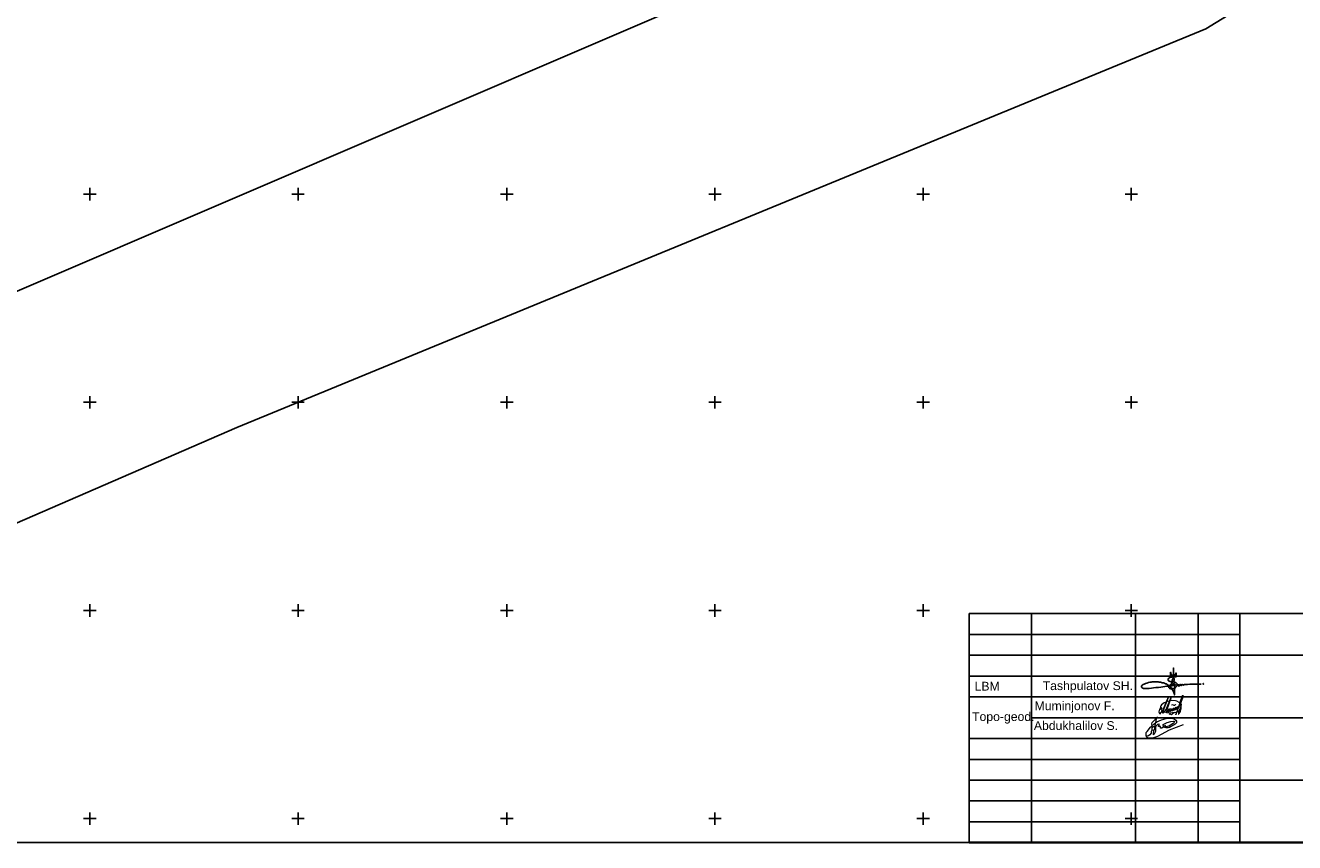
# Model space of a CAD drawing. Header units: metres. Extents: x 550378 to 551400, y 4595394 to 4596257.
# Tile 13 of 43: x 550735 to 551039, y 4595394 to 4595591. Entities that reach past the tile are written whole.
import ezdxf

# ---------------------------------------------------------------- set-up
doc = ezdxf.new("R2010")
doc.units = ezdxf.units.M
for name, color, linetype in [('(001) Сетка', 92, 'Continuous'), ('DECOR_OBJCT_#####_B', 7, 'Continuous'), ('DECOR_OBJCT_#####_L', 7, 'Continuous'), ('kanal', 7, 'Continuous')]:
    doc.layers.add(name, color=color, linetype=linetype)
doc.styles.add('Arial', font='arial.ttf', dxfattribs={"height": 2})

# ---------------------------------------------------------------- blocks, each defined once
blk = doc.blocks.new('Shoxrux')
at = {"color": 5}
blk.add_lwpolyline([(118976.33, 2548.52), (118976.36, 2550.82), (118976.69, 2549.83), (118976.82, 2549.52), (118976.9, 2549.41), (118976.96, 2549.37), (118977.05, 2549.35), (118977.12, 2549.38), (118977.23, 2549.42), (118977.41, 2549.65), (118977.56, 2549.87), (118977.67, 2550.02), (118977.71, 2550.33), (118977.71, 2552.81), (118977.77, 2550.1), (118977.81, 2549.96), (118977.88, 2549.82), (118977.96, 2549.71), (118978.05, 2549.62), (118978.17, 2549.6), (118978.34, 2549.69), (118978.55, 2549.86), (118978.7, 2550.02), (118978.82, 2550.21), (118978.94, 2550.58), (118978.9, 2548.75), (118978.12, 2548.73), (118977.34, 2548.72), (118976.91, 2548.67), (118976.43, 2548.56), (118976.11, 2548.44), (118975.81, 2548.28), (118975.53, 2548.06), (118975.34, 2547.85), (118975.23, 2547.61), (118975.21, 2547.44), (118975.23, 2547.22), (118975.37, 2547), (118975.57, 2546.81), (118975.79, 2546.69), (118976.16, 2546.59), (118976.74, 2546.51), (118977.16, 2546.47), (118977.59, 2546.43), (118977.95, 2546.39), (118978.26, 2546.32), (118978.59, 2546.22), (118978.81, 2546.12), (118979, 2545.98), (118979.17, 2545.85), (118979.29, 2545.69), (118979.35, 2545.51), (118979.39, 2545.31), (118979.4, 2545.14), (118979.39, 2544.93), (118979.35, 2544.66), (118979.28, 2544.48), (118979.19, 2544.29), (118979.02, 2544.11), (118978.83, 2543.94), (118978.57, 2543.76), (118978.23, 2543.62), (118977.9, 2543.47), (118977.6, 2543.41), (118977.22, 2543.34), (118976.94, 2543.27), (118976.56, 2543.28), (118976.22, 2543.34), (118976.04, 2543.39), (118975.84, 2543.48), (118975.69, 2543.63), (118975.58, 2543.79), (118975.54, 2543.94), (118975.54, 2544.11), (118975.61, 2544.37), (118975.78, 2544.63), (118976.05, 2544.92), (118976.43, 2545.3), (118976.79, 2545.66), (118977.18, 2546.05), (118977.49, 2546.37), (118977.71, 2546.62), (118977.9, 2546.98), (118978.01, 2547.27), (118978.08, 2547.55), (118978.09, 2547.73), (118978.06, 2547.9), (118978.03, 2547.99), (118977.99, 2548.05), (118977.92, 2548.09), (118977.83, 2548.11), (118977.72, 2548.12), (118977.63, 2548.08), (118977.48, 2548), (118977.37, 2547.88), (118977.28, 2547.74), (118977.22, 2547.55), (118977.17, 2547.31), (118977.11, 2546.98), (118977.04, 2546.35), (118976.96, 2545.76), (118976.92, 2545.42), (118976.9, 2544.94), (118976.89, 2544.66), (118976.88, 2544.51), (118977.04, 2544.78), (118977.29, 2545.09), (118977.5, 2545.31), (118977.72, 2545.51), (118977.84, 2545.59), (118977.96, 2545.63), (118978.05, 2545.64), (118978.14, 2545.59), (118978.23, 2545.47), (118978.28, 2545.26), (118978.32, 2544.95), (118978.33, 2544.6), (118978.32, 2543.99), (118978.32, 2543.36), (118978.27, 2542.85), (118978.26, 2542.16), (118978.22, 2541.6), (118978.21, 2541.48), (118978.14, 2540.9), (118978.14, 2540.48), (118977.99, 2541.13), (118977.83, 2541.58), (118977.59, 2542.11), (118977.23, 2542.85), (118976.84, 2543.44), (118976.56, 2543.83), (118976.29, 2544.14), (118975.87, 2544.57), (118975.55, 2544.8), (118975.28, 2545), (118974.84, 2545.26), (118974.41, 2545.48), (118974.04, 2545.61), (118973.59, 2545.78), (118973.13, 2545.94), (118972.6, 2546.07), (118972.16, 2546.18), (118971.84, 2546.26), (118971.53, 2546.31), (118971.19, 2546.36), (118970.75, 2546.42), (118970.1, 2546.48), (118969.59, 2546.5), (118968.75, 2546.45), (118967.96, 2546.4), (118967.44, 2546.32), (118966.91, 2546.23), (118966.23, 2546.08), (118965.53, 2545.88), (118964.84, 2545.66), (118964.24, 2545.43), (118963.83, 2545.25), (118963.52, 2545.05), (118963.29, 2544.85), (118963.1, 2544.62), (118963.02, 2544.43), (118963.02, 2544.22), (118963.08, 2544), (118963.2, 2543.8), (118963.42, 2543.63), (118963.71, 2543.53), (118963.97, 2543.47), (118964.32, 2543.42), (118964.76, 2543.4), (118965.14, 2543.42), (118965.61, 2543.43), (118966.01, 2543.44), (118966.64, 2543.47), (118967.66, 2543.59), (118968.61, 2543.66), (118969.59, 2543.81), (118970.84, 2543.93), (118971.92, 2544.04), (118972.78, 2544.15), (118973.7, 2544.28), (118974.6, 2544.4), (118975.56, 2544.53), (118976.45, 2544.63), (118977.36, 2544.76), (118978.02, 2544.83), (118978.58, 2544.91), (118979.74, 2545.11), (118980.27, 2545.17), (118980.24, 2544.86), (118980.22, 2544.6), (118980.24, 2544.34), (118980.49, 2544.59), (118980.74, 2544.91), (118980.96, 2545.2), (118981.05, 2545.38), (118981.08, 2545.18), (118981.15, 2544.76), (118981.2, 2544.63), (118981.41, 2544.82), (118981.67, 2545.1), (118981.91, 2545.36), (118981.94, 2545.19), (118982.03, 2545.02), (118982.07, 2544.93), (118982.13, 2544.88), (118982.2, 2544.87), (118982.42, 2545.03), (118982.6, 2545.18), (118982.67, 2545.27), (118982.68, 2545.34), (118982.76, 2545.27), (118982.92, 2545.19), (118983.42, 2545.22), (118984.2, 2545.27), (118985.18, 2545.35), (118985.94, 2545.35), (118986.84, 2545.39), (118988.19, 2545.38), (118989.08, 2545.38), (118989.8, 2545.36), (118990.46, 2545.37)], dxfattribs=at)
at = {"color": 5, "lineweight": 30}
blk.add_circle((118991.43, 2545.54), 0.0364, dxfattribs=at)

msp = doc.modelspace()

# ---------------------------------------------------------------- linework, layer by layer
at = {"layer": '(001) Сетка'}
for p, q in [((550750, 4595551.5), (550750, 4595548.5)), ((550800, 4595551.5), (550800, 4595548.5)), ((550850.15, 4595551.5), (550850.15, 4595548.5)), ((550900.15, 4595551.5), (550900.15, 4595548.5)), ((550950.15, 4595551.5), (550950.15, 4595548.5)), ((551000.15, 4595551.5), (551000.15, 4595548.5)), ((550748.5, 4595550), (550751.5, 4595550)), ((550798.5, 4595550), (550801.5, 4595550)), ((550848.65, 4595550), (550851.65, 4595550)), ((550898.65, 4595550), (550901.65, 4595550)), ((550948.65, 4595550), (550951.65, 4595550)), ((550998.65, 4595550), (551001.65, 4595550)), ((550748.5, 4595500), (550751.5, 4595500)), ((550750, 4595501.5), (550750, 4595498.5)), ((550798.5, 4595500), (550801.5, 4595500)), ((550800, 4595501.5), (550800, 4595498.5)), ((550848.65, 4595500), (550851.65, 4595500)), ((550850.15, 4595501.5), (550850.15, 4595498.5)), ((550898.65, 4595500), (550901.65, 4595500)), ((550900.15, 4595501.5), (550900.15, 4595498.5)), ((550948.65, 4595500), (550951.65, 4595500)), ((550950.15, 4595501.5), (550950.15, 4595498.5)), ((550998.65, 4595500), (551001.65, 4595500)), ((551000.15, 4595501.5), (551000.15, 4595498.5)), ((550748.5, 4595450), (550751.5, 4595450)), ((550750, 4595451.5), (550750, 4595448.5)), ((550798.5, 4595450), (550801.5, 4595450)), ((550800, 4595451.5), (550800, 4595448.5)), ((550848.65, 4595450), (550851.65, 4595450)), ((550850.15, 4595451.5), (550850.15, 4595448.5)), ((550898.65, 4595450), (550901.65, 4595450)), ((550900.15, 4595451.5), (550900.15, 4595448.5)), ((550948.65, 4595450), (550951.65, 4595450)), ((550950.15, 4595451.5), (550950.15, 4595448.5)), ((550998.65, 4595450), (551001.65, 4595450)), ((551000.15, 4595451.5), (551000.15, 4595448.5)), ((550750, 4595401.5), (550750, 4595398.5)), ((550800, 4595401.5), (550800, 4595398.5)), ((550850.15, 4595401.5), (550850.15, 4595398.5)), ((550900.15, 4595401.5), (550900.15, 4595398.5)), ((550950.15, 4595401.5), (550950.15, 4595398.5)), ((551000.15, 4595401.5), (551000.15, 4595398.5)), ((550748.5, 4595400), (550751.5, 4595400)), ((550798.5, 4595400), (550801.5, 4595400)), ((550848.65, 4595400), (550851.65, 4595400)), ((550898.65, 4595400), (550901.65, 4595400)), ((550948.65, 4595400), (550951.65, 4595400)), ((550998.65, 4595400), (551001.65, 4595400))]:
    msp.add_line(p, q, dxfattribs=at)
msp.add_lwpolyline([(550378.18, 4595734.75), (551146.19, 4595734.75), (551146.19, 4595394.24), (550378.18, 4595394.24)], close=True)
at = {"layer": 'DECOR_OBJCT_#####_B', "color": 7, "lineweight": 35}
msp.add_lwpolyline([(551146.19, 4595449.23), (551146.19, 4595394.24), (550961.19, 4595394.24)], dxfattribs=at)
at = {"layer": 'DECOR_OBJCT_#####_L', "linetype": 'Continuous', "ltscale": 0.5}
for p, q in [((550961.19, 4595449.24), (551146.19, 4595449.24)), ((550961.19, 4595394.24), (550961.19, 4595449.24)), ((550976.19, 4595394.24), (550976.19, 4595449.24)), ((551001.19, 4595394.24), (551001.19, 4595449.24)), ((551016.19, 4595394.24), (551016.19, 4595449.24)), ((551026.19, 4595394.24), (551026.19, 4595449.24)), ((550961.19, 4595444.24), (551026.19, 4595444.24)), ((550961.19, 4595444.24), (551026.19, 4595444.24)), ((550961.19, 4595444.24), (551026.19, 4595444.24)), ((550961.18, 4595439.24), (551146.18, 4595439.24)), ((550961.19, 4595439.24), (551026.19, 4595439.24)), ((550961.19, 4595439.24), (551026.19, 4595439.24)), ((550961.19, 4595439.24), (551026.19, 4595439.24)), ((550961.19, 4595434.24), (551026.19, 4595434.24)), ((550961.19, 4595429.24), (551026.19, 4595429.24)), ((550961.19, 4595429.24), (551026.19, 4595429.24)), ((550961.19, 4595429.24), (551026.19, 4595429.24)), ((550976.19, 4595424.24), (551146.19, 4595424.24)), ((550976.19, 4595424.24), (551146.19, 4595424.24)), ((550961.19, 4595419.24), (551026.19, 4595419.24)), ((550961.19, 4595419.24), (551026.19, 4595419.24)), ((550961.19, 4595419.24), (551026.19, 4595419.24)), ((550961.19, 4595419.24), (551026.19, 4595419.24)), ((550961.19, 4595419.24), (551026.19, 4595419.24)), ((550961.19, 4595419.24), (551026.19, 4595419.24)), ((550961.19, 4595414.24), (551026.19, 4595414.24)), ((550961.19, 4595414.24), (551026.19, 4595414.24)), ((550961.19, 4595414.24), (551026.19, 4595414.24)), ((550961.19, 4595409.24), (551146.19, 4595409.24)), ((550961.19, 4595409.24), (551146.19, 4595409.24)), ((550961.19, 4595404.24), (551026.19, 4595404.24)), ((550961.19, 4595404.24), (551026.19, 4595404.24)), ((550961.19, 4595399.24), (551026.19, 4595399.24)), ((550961.19, 4595399.24), (551026.19, 4595399.24)), ((550961.19, 4595399.24), (551026.19, 4595399.24)), ((550961.19, 4595394.25), (551146.19, 4595394.25)), ((550961.19, 4595394.24), (551146.19, 4595394.24))]:
    msp.add_line(p, q, dxfattribs=at)
at = {"layer": 'DECOR_OBJCT_#####_L', "color": 5, "lineweight": 0, "flags": 128}
for points in [[(551007.61, 4595426.31), (551007.41, 4595426.58), (551007.24, 4595426.6), (551007.08, 4595426.5), (551006.89, 4595426.16), (551006.83, 4595425.97), (551006.8, 4595425.64), (551006.86, 4595425.4), (551006.95, 4595425.25), (551007.09, 4595425.21), (551007.33, 4595425.5), (551007.65, 4595425.91), (551007.99, 4595426.55), (551008.26, 4595427.37), (551009.11, 4595429.28), (551007.78, 4595426), (551007.7, 4595425.68), (551007.66, 4595425.51), (551007.65, 4595425.41), (551007.7, 4595425.36), (551007.83, 4595425.44), (551007.94, 4595425.51), (551008.51, 4595426.23), (551009.76, 4595429.16), (551008.66, 4595426.25), (551008.63, 4595425.65), (551008.62, 4595425.54), (551008.65, 4595425.52), (551008.68, 4595425.51), (551008.74, 4595425.52), (551008.79, 4595425.59), (551008.88, 4595425.74), (551009.15, 4595426.4), (551008.99, 4595425.83), (551008.98, 4595425.78), (551009, 4595425.66), (551009.03, 4595425.64), (551009.1, 4595425.67), (551009.23, 4595425.8), (551009.52, 4595426.46), (551009.39, 4595426.06), (551009.4, 4595425.9), (551009.4, 4595425.82), (551009.44, 4595425.78), (551009.47, 4595425.77), (551009.49, 4595425.78), (551009.57, 4595425.82), (551009.78, 4595426.04), (551009.96, 4595426.46), (551009.84, 4595426.01), (551009.85, 4595425.89), (551009.88, 4595425.84), (551009.95, 4595425.86), (551010.02, 4595425.97), (551010.2, 4595426.17), (551010.35, 4595426.65), (551010.25, 4595426.17), (551010.26, 4595426.11), (551010.29, 4595426.08), (551010.34, 4595426.06), (551010.42, 4595426.09), (551010.51, 4595426.18), (551010.68, 4595426.36), (551010.82, 4595426.74), (551010.69, 4595426.29), (551010.7, 4595426.22), (551010.74, 4595426.17), (551010.81, 4595426.18), (551010.89, 4595426.28), (551011.08, 4595426.5), (551011.24, 4595426.9), (551011.08, 4595426.43), (551011.08, 4595426.31), (551011.11, 4595426.27), (551011.17, 4595426.29), (551011.28, 4595426.4), (551011.59, 4595426.95), (551011.97, 4595428.18), (551012.38, 4595429.3), (551012.47, 4595429.54), (551012.51, 4595429.61), (551012.53, 4595429.62), (551012.55, 4595429.61), (551012.55, 4595429.52), (551012.45, 4595428.97), (551011.7, 4595427.13), (551011.23, 4595426.14), (551010.81, 4595424.98), (551010.82, 4595424.97), (551010.84, 4595424.97), (551010.86, 4595424.98), (551010.9, 4595425.12), (551011.59, 4595426.82), (551011.72, 4595427.09), (551012.02, 4595427.5), (551012.09, 4595427.58), (551012.12, 4595427.59), (551012.15, 4595427.55), (551012.14, 4595427.43), (551012.12, 4595427.23), (551012.08, 4595427.09), (551012.03, 4595426.99), (551011.65, 4595425.89), (551011.51, 4595425.38), (551011.49, 4595425.26), (551011.5, 4595425.17), (551011.52, 4595425.12), (551011.53, 4595425.09), (551011.55, 4595425.08), (551011.57, 4595425.09), (551011.61, 4595425.14), (551011.9, 4595425.57), (551011.96, 4595425.74), (551012.07, 4595426.19), (551012.12, 4595426.48), (551012.12, 4595426.87), (551012.05, 4595427.31), (551011.87, 4595427.72), (551011.68, 4595427.89), (551011.12, 4595428.23), (551010.74, 4595428.33), (551009.89, 4595428.34), (551009.25, 4595428.25), (551008.79, 4595428.13), (551008.27, 4595427.93), (551008.06, 4595427.85), (551007.7, 4595427.54), (551007.44, 4595427.3), (551007.28, 4595427.06), (551007.19, 4595426.89), (551007.16, 4595426.81), (551007.16, 4595426.66), (551007.16, 4595426.59), (551007.19, 4595426.43), (551007.29, 4595426.22), (551007.4, 4595426.09), (551007.55, 4595425.95), (551007.68, 4595425.86), (551007.92, 4595425.74), (551008.23, 4595425.62), (551008.58, 4595425.53), (551008.87, 4595425.48), (551009.42, 4595425.44), (551010.01, 4595425.46), (551010.54, 4595425.5), (551011.2, 4595425.64), (551011.48, 4595425.8), (551011.83, 4595426.03), (551012.05, 4595426.25), (551012.09, 4595426.3)], [(551009.94, 4595427.25), (551009.89, 4595427.32), (551009.91, 4595427.36), (551010.07, 4595427.38), (551010.2, 4595427.36), (551010.33, 4595427.29), (551010.47, 4595427.26), (551010.57, 4595427.29), (551010.67, 4595427.37), (551010.78, 4595427.4), (551010.86, 4595427.37)], [(551012.64, 4595422.49), (551009.27, 4595421.23), (551006.47, 4595419.72), (551005.71, 4595419.46), (551005.25, 4595419.31), (551004.62, 4595419.32), (551004.23, 4595419.34), (551003.93, 4595419.55), (551003.71, 4595419.92), (551003.75, 4595420.65), (551003.93, 4595420.93), (551004.8, 4595421.99), (551005.62, 4595422.79), (551006.29, 4595423.25), (551007.42, 4595423.73), (551008.5, 4595424.04), (551009.29, 4595424.14), (551009.76, 4595424.1), (551010.11, 4595424.02), (551010.5, 4595423.93), (551010.86, 4595423.61), (551010.97, 4595423.37), (551011, 4595423.02), (551010.72, 4595422.67), (551009.75, 4595422.14), (551009.3, 4595421.87), (551008.99, 4595421.81), (551008.46, 4595421.8), (551008.12, 4595421.9), (551007.87, 4595422.22), (551007.77, 4595422.43), (551007.8, 4595422.6), (551008.73, 4595423.08), (551009.64, 4595423.32), (551010.31, 4595423.37), (551010.51, 4595423.31), (551010.47, 4595423.06), (551010.17, 4595422.84), (551009.15, 4595422.2), (551008.51, 4595422.06), (551008.41, 4595422.04), (551008.33, 4595422.37), (551007.86, 4595422.02), (551007.48, 4595421.76), (551007.2, 4595421.75), (551007.16, 4595422.15), (551006.91, 4595422.12), (551006.67, 4595422.14), (551006.69, 4595422.3), (551006.77, 4595422.42), (551006.9, 4595422.53), (551006.87, 4595422.68), (551006.74, 4595422.69), (551006.44, 4595422.62), (551006.12, 4595422.3), (551005.98, 4595421.99), (551005.97, 4595421.59), (551005.95, 4595420.96), (551005.92, 4595420.78), (551005.64, 4595420.27), (551005.45, 4595420.11), (551005.52, 4595420.52), (551005.64, 4595421.3), (551005.73, 4595421.44), (551005.79, 4595421.76), (551005.76, 4595422.06), (551005.48, 4595422.06), (551005.1, 4595421.78), (551005.05, 4595421.47), (551005.11, 4595421.23), (551005.64, 4595421.3)], [(551005.2, 4595421.86), (551005.14, 4595422.33), (551005.09, 4595422.78), (551005.16, 4595423.06), (551005.45, 4595423.44), (551005.97, 4595423.93), (551006.12, 4595424.11), (551006.45, 4595424.49)], [(551005.99, 4595423.05), (551005.76, 4595422.06)], [(551006.12, 4595424.11), (551006.03, 4595423.36), (551005.99, 4595423.05)], [(551010.5, 4595425.49), (551010.08, 4595425.2), (551009.77, 4595424.97), (551009.68, 4595424.99), (551009.57, 4595425.12), (551009.51, 4595425.17), (551009.47, 4595425.18), (551009.41, 4595425.16), (551009.22, 4595424.98)], [(551005.11, 4595421.23), (551004.95, 4595420.82), (551004.9, 4595420.49), (551004.59, 4595420.14), (551004.27, 4595419.92), (551003.89, 4595419.79), (551003.8, 4595419.76)], [(551008.41, 4595422.04), (551008.29, 4595421.85)]]:
    msp.add_lwpolyline(points, dxfattribs=at)
at = {"layer": 'kanal', "color": 5, "flags": 128}
for points in [[(551145.01, 4595823.45), (551130.12, 4595775.75), (551130.12, 4595757.16), (551111, 4595710.49), (551103.07, 4595665.11), (551063.96, 4595617.93), (551018.08, 4595589.7)], [(550421.55, 4595394.24), (550733.66, 4595527.21), (550969.3, 4595628.29), (551011.03, 4595649.67)], [(551018.08, 4595589.7), (550785.29, 4595493.98), (550555.49, 4595394.24)]]:
    msp.add_lwpolyline(points, dxfattribs=at)

# ---------------------------------------------------------------- block references
at = {"color": 0, "xscale": 0.5231846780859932, "yscale": 0.5231846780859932, "zscale": 0.5231846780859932}
msp.add_blockref('Shoxrux', (488762.96, 4594100.59), dxfattribs=at)

# ---------------------------------------------------------------- texts
at = {"layer": 'DECOR_OBJCT_#####_L', "color": 0, "style": 'Arial'}
for s, p in [('LBM', (550962.51, 4595430.76, -5.51)), ('Tashpulatov SH.', (550978.87, 4595430.88, -5.51)), ('Topo-geod.', (550961.91, 4595423.46, -5.51)), ('Muminjonov F.', (550976.92, 4595426.05, -5.51)), ('Abdukhalilov S.', (550976.75, 4595421.3, -5.51))]:
    msp.add_text(s, height=2.1, rotation=0.0001, dxfattribs=at).set_placement(p)

doc.saveas('drawing.dxf')
